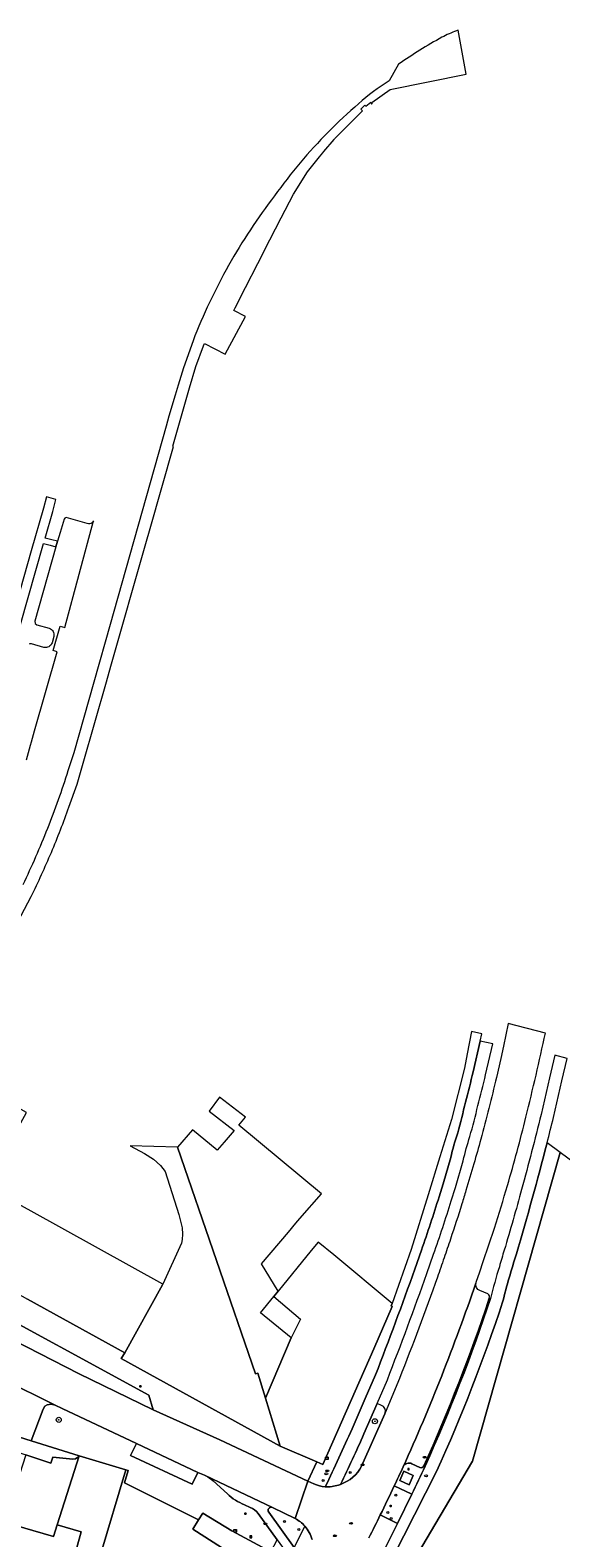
# Model space of a CAD drawing. Header units: metres. Extents: x 187916 to 189411, y 333285 to 334910.
# Tile 161 of 256: x 188522 to 188606, y 334654 to 334891. Entities that reach past the tile are written whole.
import ezdxf
from ezdxf.enums import TextEntityAlignment as Align

# ---------------------------------------------------------------- set-up
doc = ezdxf.new("R2010")
doc.units = ezdxf.units.M
for name, color, linetype, lineweight in [('B-WE-GR-BEPLANTING_CULTUUR_HEESTERS-GV', 253, 'Continuous', 15), ('B-WE-GR-BOOM-S', 253, 'Continuous', 15), ('B-WE-IE-MEUBILAIR-S', 253, 'Continuous', 15), ('B-WE-OG-BEBOUWING-GV', 253, 'Continuous', 15), ('B-WE-OG-TERREIN_ERF-GV', 253, 'Continuous', 15), ('B-WE-VH-GESLOTENVERHARDING-GV', 253, 'Continuous', 15), ('B-WE-VH-GESLOTENVERHARDING_ASFALT-GV', 253, 'Continuous', 15), ('B-WE-VH-OPENVERHARDING_BETONSTRAATSTEEN-GV', 253, 'Continuous', 15), ('B-WE-VH-OPENVERHARDING_STRAATBAKSTEEN-GV', 253, 'Continuous', 15), ('B-WE-VH-OPENVERHARDING_TEGEL-GV', 253, 'Continuous', 15)]:
    doc.layers.add(name, color=color, linetype=linetype, lineweight=lineweight)
doc.styles.add('NLCS-ISO', font='NLCS-ISO.ttf')

# ---------------------------------------------------------------- blocks, each defined once
blk = doc.blocks.new('SIE-MEUBILAIR_BORD_VERKEER-SO')
blk.add_lwpolyline([(-0.5625, -0.5625), (0.5625, -0.5625), (0.5625, 0.5625), (-0.5625, 0.5625)], close=True)
at = {"style": 'NLCS-ISO'}
blk.add_text('vb', height=0.75, dxfattribs=at).set_placement((0, 0), align=Align.MIDDLE_CENTER)
blk = doc.blocks.new('SIE-MEUBILAIR_BORD_INFORMATIE-SO')
h = blk.add_hatch(color=256)
h.dxf.hatch_style = 1
h.paths.add_polyline_path([(0.1, 0.2), (-0.3, 0.2), (-0.3, 0.1), (-0.1, 0.1), (-0.1, -0.6), (0.1, -0.6)])
h = blk.add_hatch(color=256)
h.dxf.hatch_style = 1
edge = h.paths.add_edge_path()
edge.add_arc((0, 0.5), 0.149, 0, 360)
for points in [[(-0.8, -0.8), (0.8, -0.8), (0.8, 0.8), (-0.8, 0.8)], [(0.1, 0.2), (-0.3, 0.2), (-0.3, 0.1), (-0.1, 0.1), (-0.1, -0.6), (0.1, -0.6)]]:
    blk.add_lwpolyline(points, close=True)
blk.add_circle((0, 0.5), 0.149)
blk = doc.blocks.new('SIE-MEUBILAIR_KAST_ELEKTRA-SO')
for points in [[(-1, 1), (1, 1), (1, 0.84), (-1, 0.84)], [(-1, 0.76), (1, 0.76), (1, -1), (-1, -1)]]:
    blk.add_lwpolyline(points, close=True)
at = {"style": 'NLCS-ISO'}
blk.add_text('et', height=0.75, dxfattribs=at).set_placement((0, 0), align=Align.MIDDLE_CENTER)
blk = doc.blocks.new('SIE-MEUBILAIR_PAAL_LICHTMAST-SO')
for points in [[(-0.6, 0), (-1, 0)], [(-0.7, 0.7), (-0.4, 0.4)], [(0, 1), (0, 0.6)], [(0.4, 0.4), (0.7, 0.7)], [(1, 0), (0.6, 0)], [(-0.7, -0.7), (-0.4, -0.4)], [(0, -0.6), (0, -1)], [(0.4, -0.4), (0.7, -0.7)]]:
    blk.add_lwpolyline(points)
blk.add_circle((0, 0), 0.5)
blk = doc.blocks.new('SIE-MEUBILAIR_PAAL_DRUKKNOPPAAL-SO')
blk.add_circle((0, 0), 0.75)
at = {"style": 'NLCS-ISO'}
blk.add_text('dk', height=0.75, dxfattribs=at).set_placement((0, 0.1), align=Align.MIDDLE_CENTER)
blk = doc.blocks.new('SIE-MEUBILAIR_PAAL_VRI-SO')
blk.add_circle((0, 0), 0.75)
at = {"style": 'NLCS-ISO'}
blk.add_text('vri', height=0.75, dxfattribs=at).set_placement((-0.1, 0.1), align=Align.MIDDLE_CENTER)
blk = doc.blocks.new('SIE-MEUBILAIR_PUT_KOLK-SO')
blk.add_ellipse((0, 0), major_axis=(1.25, 0), ratio=0.54)
at = {"style": 'NLCS-ISO'}
blk.add_text('klk', height=0.75, dxfattribs=at).set_placement((0, 0), align=Align.MIDDLE_CENTER)
blk = doc.blocks.new('SIE-MEUBILAIR_PUT_RIOOLPUT-SO')
blk.add_ellipse((0, 0), major_axis=(1.25, 0), ratio=0.54)
at = {"style": 'NLCS-ISO'}
blk.add_text('ri', height=0.75, dxfattribs=at).set_placement((0, 0.1), align=Align.MIDDLE_CENTER)
blk = doc.blocks.new('SIE-MEUBILAIR_PUT_WATERLEIDINGPUT-SO')
blk.add_ellipse((0, 0), major_axis=(1.25, 0), ratio=0.54)
at = {"style": 'NLCS-ISO'}
blk.add_text('wl', height=0.75, dxfattribs=at).set_placement((-0.1, 0), align=Align.MIDDLE_CENTER)
blk = doc.blocks.new('SGR-BOOM_GBKN-SO')
at = {"linetype": 'ByBlock', "lineweight": 18}
h = blk.add_hatch(color=0, dxfattribs=at)
h.dxf.hatch_style = 1
edge = h.paths.add_edge_path()
edge.add_arc((0, 0), 0.25, 0, 360)
at = {"color": 0, "linetype": 'ByBlock', "lineweight": 18}
for radius in [2, 0.25]:
    blk.add_circle((0, 0), radius, dxfattribs=at)
at = {"color": 0, "linetype": 'ByBlock', "lineweight": 18, "style": 'NLCS-ISO'}
blk.add_attdef('SOORT', (2.5, 0), '', height=1.5, dxfattribs=at)
blk = doc.blocks.new('DTM')
at = {"layer": 'B-WE-GR-BEPLANTING_CULTUUR_HEESTERS-GV', "ltscale": 0.2, "flags": 128}
for points in [[(188577.565, 334674.864), (188576.856, 334675.168), (188574.797, 334670.389)], [(188574.437, 334665.332), (188578.062, 334673.549), (188578.123, 334673.696)], [(188577.365, 334657.651), (188580.048, 334656.34), (188582.286, 334660.898), (188579.552, 334662.216)]]:
    blk.add_lwpolyline(points, dxfattribs=at)
for points in [[(188578.123, 334673.696, 0.3973698), (188577.565, 334674.864)], [(188574.797, 334670.389, -0.0067652), (188571.141, 334662.457)], [(188571.141, 334662.457, 0.1848878), (188574.437, 334665.332)], [(188579.552, 334662.216, -0.0025573), (188577.365, 334657.651)]]:
    blk.add_lwpolyline(points, format="xyb", dxfattribs=at)
at = {"layer": 'B-WE-OG-BEBOUWING-GV', "ltscale": 0.2, "flags": 128}
for points in [[(188543.266, 334693.9), (188522.613, 334705.355), (188517.869, 334707.986), (188518.092, 334708.388), (188515.714, 334709.707), (188521.905, 334720.87), (188511.142, 334726.84), (188498.739, 334704.477), (188509.509, 334698.504), (188509.791, 334699.011), (188510.409, 334700.121), (188514.527, 334697.828), (188515.808, 334697.115), (188515.19, 334696.005), (188514.912, 334695.507), (188522.04, 334691.554), (188537.288, 334683.097), (188537.295, 334683.109), (188543.206, 334693.766), (188543.277, 334693.894)], [(188552.158, 334723.232), (188550.543, 334721.032), (188554.437, 334718), (188552.86, 334716.175), (188551.796, 334714.943), (188547.914, 334718.13), (188545.558, 334715.389), (188557.814, 334679.826), (188558.139, 334679.917), (188559.352, 334675.99), (188563.365, 334685.456), (188558.587, 334689.415), (188560.658, 334691.95), (188561.334, 334692.779), (188558.707, 334697.101), (188562.944, 334702.074), (188564.117, 334703.451), (188564.737, 334704.178), (188568.131, 334708.078), (188555.182, 334718.862), (188556.236, 334720.095)], [(188579.209, 334690.831), (188570.08, 334698.472), (188567.635, 334700.51), (188566.542, 334699.169), (188561.334, 334692.779), (188560.658, 334691.95), (188564.839, 334688.404), (188563.365, 334685.456), (188559.352, 334675.99), (188561.679, 334668.46), (188567.392, 334665.99), (188568.353, 334665.575), (188576.326, 334683.718), (188579.227, 334690.389), (188579.091, 334690.493)], [(188518.378, 334656.547), (188526.114, 334654.268), (188526.714, 334656.117), (188530.116, 334666.921), (188529.93, 334666.73), (188529.583, 334666.453), (188529.141, 334666.416), (188525.99, 334666.751), (188525.672, 334665.809), (188521.749, 334667.098)], [(188530.116, 334666.921), (188526.714, 334656.117), (188530.438, 334655.027), (188529.738, 334652.324), (188533.438, 334651.227), (188537.461, 334664.745)], [(188540.474, 334644.184), (188541.957, 334645.978), (188547.233, 334652.329), (188551.19, 334650.276), (188552.446, 334652.556), (188547.94, 334655.411), (188548.87, 334656.914), (188537.273, 334662.68), (188537.811, 334664.641), (188537.461, 334664.745), (188533.438, 334651.227), (188530.647, 334641.846), (188531.135, 334641.693), (188532.977, 334647.573), (188535.929, 334646.081), (188533.461, 334641.196), (188537.772, 334639.017), (188540.241, 334643.902)], [(188551.19, 334650.276), (188558.383, 334646.57), (188561.014, 334651.428), (188560.219, 334651.859), (188554.09, 334655.182), (188549.523, 334657.921), (188548.87, 334656.914), (188547.94, 334655.411), (188552.446, 334652.556)]]:
    blk.add_lwpolyline(points, close=True, dxfattribs=at)
blk.add_lwpolyline([(188636.73, 334691.459), (188605.546, 334714.56), (188591.831, 334666.086), (188575.936, 334639.224), (188607.868, 334607.456)], dxfattribs=at)
at = {"layer": 'B-WE-OG-TERREIN_ERF-GV', "ltscale": 0.2, "flags": 128}
for points in [[(188561.679, 334668.46), (188559.352, 334675.99), (188558.139, 334679.917), (188557.814, 334679.826), (188545.558, 334715.389), (188538.112, 334715.618), (188540.36, 334714.397), (188541.789, 334713.503), (188542.919, 334712.509), (188543.604, 334711.563), (188545.754, 334704.807), (188546.267, 334702.73), (188546.344, 334701.744), (188546.313, 334700.903), (188546.167, 334700.352), (188543.277, 334693.894), (188543.206, 334693.766), (188537.295, 334683.109), (188537.288, 334683.097), (188536.737, 334682.2)], [(188505.868, 334674.689), (188504.996, 334672.661), (188521.749, 334667.098), (188525.672, 334665.809), (188525.99, 334666.751), (188529.141, 334666.416), (188529.583, 334666.453), (188529.93, 334666.73), (188530.116, 334666.921), (188522.593, 334669.285), (188516.895, 334671.075), (188516.621, 334671.165)], [(188516.84, 334651.733), (188524.602, 334649.43), (188523.65, 334646.385), (188515.871, 334648.697), (188515.317, 334646.966), (188523.57, 334638.593), (188525.221, 334643.864), (188526.377, 334643.519), (188529.177, 334652.49), (188529.738, 334652.324), (188530.438, 334655.027), (188526.714, 334656.117), (188526.114, 334654.268), (188518.378, 334656.547)]]:
    blk.add_lwpolyline(points, close=True, dxfattribs=at)
at = {"layer": 'B-WE-VH-GESLOTENVERHARDING-GV', "ltscale": 0.2, "flags": 128}
blk.add_lwpolyline([(188581.065, 334664.506), (188580.43, 334663.052), (188581.891, 334662.403), (188582.527, 334663.856)], close=True, dxfattribs=at)
at = {"layer": 'B-WE-VH-GESLOTENVERHARDING_ASFALT-GV', "ltscale": 0.2, "flags": 128}
for points in [[(188603.258, 334733.315), (188597.427, 334734.823), (188596.68, 334731.282), (188596.255, 334729.303), (188595.575, 334726.359)], [(188592.342, 334694.043), (188592.373, 334694.135), (188592.405, 334694.227), (188592.945, 334695.841), (188593.487, 334697.455), (188594.369, 334700.071), (188595.256, 334702.686)], [(188580.372, 334679.091), (188578.123, 334673.696), (188578.062, 334673.549), (188574.437, 334665.332)], [(188566.929, 334662.547), (188566.006, 334662.981), (188564.012, 334657.089)]]:
    blk.add_lwpolyline(points, dxfattribs=at)
for points in [[(188600.209, 334720.124, 0.0072192), (188603.258, 334733.315)], [(188595.575, 334726.359, -0.0086335), (188593.109, 334716.638)], [(188597.302, 334709.384, 0.0099402), (188600.209, 334720.124)], [(188593.109, 334716.638, -0.0034086), (188592.036, 334712.796)], [(188592.036, 334712.796, -0.003754), (188590.794, 334708.586)], [(188590.794, 334708.586, -0.0020098), (188590.15, 334706.488)], [(188595.256, 334702.686, 0.0063194), (188597.302, 334709.384)], [(188590.15, 334706.488, -0.0050274), (188588.374, 334700.978)], [(188588.374, 334700.978, -0.0016156), (188587.367, 334698.015)], [(188587.367, 334698.015, -0.0019635), (188586.309, 334694.973)], [(188586.309, 334694.973, -0.0096223), (188580.372, 334679.091)], [(188580.965, 334665.236, 0.0232455), (188592.342, 334694.043)], [(188574.437, 334665.332, -0.1848878), (188571.141, 334662.457)], [(188579.552, 334662.216, 0.0019016), (188580.965, 334665.236)], [(188568.735, 334662.088, -0.0879856), (188566.929, 334662.547)], [(188570.815, 334662.348, -0.0990533), (188568.735, 334662.088)], [(188571.141, 334662.457, -0.0156402), (188570.815, 334662.348)], [(188577.365, 334657.651, 0.0025573), (188579.552, 334662.216)], [(188564.012, 334657.089, -0.0896093), (188565.525, 334655.889)], [(188575.55, 334654.049, 0.0082059), (188577.365, 334657.651)], [(188565.525, 334655.889, -0.1111481), (188566.67, 334653.794)]]:
    blk.add_lwpolyline(points, format="xyb", dxfattribs=at)
for points in [[(188541.724, 334674.181), (188530.032, 334679.851), (188515.815, 334687.154), (188502.387, 334694.357), (188501.77, 334694.716), (188498.881, 334689.522), (188504.751, 334686.176), (188505.182, 334685.945), (188509.517, 334683.619), (188518.179, 334678.973), (188526.365, 334674.915), (188527.452, 334674.376), (188539.113, 334668.88), (188548.746, 334664.34), (188549.816, 334663.88), (188549.98, 334663.803), (188560.446, 334658.851), (188564.012, 334657.089), (188566.006, 334662.981), (188552.202, 334669.47)], [(188541.724, 334674.181), (188541.052, 334676.459), (188512.625, 334691.965), (188506.817, 334695.441), (188502.387, 334694.357), (188515.815, 334687.154), (188530.032, 334679.851)]]:
    blk.add_lwpolyline(points, close=True, dxfattribs=at)
at = {"layer": 'B-WE-VH-OPENVERHARDING_BETONSTRAATSTEEN-GV', "ltscale": 0.2, "flags": 128}
for points in [[(188523.141, 334780.781), (188526.709, 334793.173), (188526.062, 334793.372), (188527.137, 334797.212), (188527.882, 334796.99), (188532.386, 334813.734), (188532.292, 334813.579), (188532.193, 334813.447), (188532.009, 334813.322), (188531.808, 334813.278), (188531.585, 334813.274), (188531.392, 334813.3), (188528.103, 334814.252), (188527.993, 334814.236), (188527.874, 334814.17), (188527.793, 334814.018), (188527.184, 334811.901), (188526.72, 334810.527), (188526.479, 334809.668), (188523.2, 334797.977), (188523.237, 334797.642), (188523.483, 334797.412), (188525.434, 334796.879)], [(188524.588, 334793.881), (188522.645, 334794.437)], [(188526.162, 334795.58), (188525.887, 334794.608)]]:
    blk.add_lwpolyline(points, dxfattribs=at)
for points in [[(188525.434, 334796.879, -0.0958538), (188525.791, 334796.685)], [(188525.791, 334796.685, -0.0942723), (188526.053, 334796.373)], [(188526.053, 334796.373, -0.0931668), (188526.183, 334795.987)], [(188526.183, 334795.987, -0.0910477), (188526.162, 334795.58)], [(188522.468, 334794.449, 0.095777), (188522.3, 334794.389)], [(188522.645, 334794.437, 0.1016111), (188522.468, 334794.449)], [(188524.997, 334793.851, -0.0978113), (188524.588, 334793.881)], [(188525.387, 334793.978, -0.0994718), (188524.997, 334793.851)], [(188525.699, 334794.244, -0.0968234), (188525.387, 334793.978)], [(188525.887, 334794.608, -0.0982366), (188525.699, 334794.244)], [(188521.882, 334776.229, 0.0088185), (188523.141, 334780.781)]]:
    blk.add_lwpolyline(points, format="xyb", dxfattribs=at)
blk.add_lwpolyline([(188517.416, 334676.262), (188517.692, 334676.001), (188517.854, 334675.689), (188517.938, 334675.281), (188517.903, 334674.853), (188516.621, 334671.165), (188516.895, 334671.075), (188522.593, 334669.285), (188524.506, 334674.263), (188524.752, 334674.724), (188525.134, 334674.97), (188525.742, 334675.03), (188526.365, 334674.915), (188518.179, 334678.973), (188509.517, 334683.619), (188508.256, 334680.987), (188508.062, 334680.58), (188508.726, 334680.745)], close=True, dxfattribs=at)
at = {"layer": 'B-WE-VH-OPENVERHARDING_STRAATBAKSTEEN-GV', "ltscale": 0.2, "flags": 128}
for points in [[(188591.92, 334727.234), (188593.041, 334732.068), (188593.28, 334733.208), (188591.663, 334733.545), (188591.006, 334730.074), (188590.575, 334727.795), (188588.52, 334719.727), (188586.702, 334713.868), (188584.848, 334707.894), (188582.182, 334699.321), (188579.209, 334690.831), (188579.091, 334690.493), (188579.227, 334690.389), (188576.326, 334683.718), (188568.353, 334665.575), (188567.392, 334665.99), (188566.006, 334662.981), (188566.929, 334662.547)], [(188593.876, 334726.772), (188595.004, 334731.634), (188593.041, 334732.068), (188591.92, 334727.234)], [(188604.519, 334720.084), (188605.851, 334725.819), (188606.665, 334729.305), (188604.753, 334729.847), (188603.915, 334726.263), (188602.588, 334720.546)], [(188605.546, 334714.56), (188603.511, 334716.067)], [(188559.492, 334616.606), (188561.416, 334615.349), (188568.083, 334626.603), (188569.429, 334628.754), (188570.135, 334629.881), (188575.245, 334638.114), (188575.244, 334638.115), (188575.936, 334639.224), (188591.831, 334666.086), (188605.546, 334714.56)], [(188586.575, 334707.586), (188587.205, 334709.66), (188588.427, 334713.769)], [(188588.427, 334713.769), (188587.205, 334709.66), (188586.575, 334707.586)], [(188588.497, 334706.998), (188589.13, 334709.082), (188590.378, 334713.277)], [(188582.774, 334696.228), (188583.815, 334699.248)], [(188583.815, 334699.248), (188582.774, 334696.228)], [(188584.671, 334695.563), (188585.713, 334698.585)], [(188594.22, 334692.366), (188592.962, 334692.893)], [(188594.636, 334691.628), (188594.446, 334691.691)], [(188572.956, 334671.195), (188575.012, 334675.966), (188576.609, 334679.636)], [(188576.609, 334679.636), (188575.012, 334675.966), (188572.956, 334671.195)], [(188574.797, 334670.389), (188576.856, 334675.168), (188578.469, 334678.872)], [(188582.317, 334665.689), (188583.551, 334665.109)], [(188583.551, 334665.109), (188582.317, 334665.689)], [(188560.446, 334658.851), (188549.98, 334663.803)], [(188577.599, 334647.56), (188586.196, 334664.495)], [(188586.196, 334664.495), (188577.599, 334647.56)], [(188551.165, 334663.004), (188553.381, 334660.946)], [(188582.286, 334660.898), (188580.048, 334656.34), (188578.218, 334652.631), (188576.035, 334648.374)], [(188579.552, 334662.216), (188582.286, 334660.898)], [(188556.048, 334659.26), (188556.964, 334658.851)], [(188564.012, 334657.089), (188560.446, 334658.851)], [(188558.186, 334657.888), (188561.173, 334653.764), (188563.115, 334651.083)], [(188559.872, 334658.083), (188563.871, 334652.555), (188565.525, 334655.889)], [(188565.525, 334655.889), (188563.871, 334652.555), (188559.872, 334658.083)], [(188578.218, 334652.631), (188580.048, 334656.34), (188577.365, 334657.651)]]:
    blk.add_lwpolyline(points, dxfattribs=at)
for points in [[(188589.498, 334717.665, 0.0060195), (188591.92, 334727.234)], [(188591.92, 334727.234, -0.0060195), (188589.498, 334717.665)], [(188591.423, 334717.08, 0.0060646), (188593.876, 334726.772)], [(188602.588, 334720.546, -0.0063844), (188599.527, 334708.78)], [(188603.511, 334716.067, 0.0019323), (188604.519, 334720.084)], [(188588.427, 334713.769, -0.0306286), (188589.498, 334717.665)], [(188589.498, 334717.665, 0.0306286), (188588.427, 334713.769)], [(188590.378, 334713.277, -0.0322893), (188591.423, 334717.08)], [(188598.703, 334698.653, 0.0094578), (188603.511, 334716.067)], [(188603.511, 334716.067, -0.0094578), (188598.703, 334698.653)], [(188599.527, 334708.78, -0.0052317), (188596.805, 334699.236)], [(188583.815, 334699.248, 0.0102975), (188586.575, 334707.586)], [(188586.575, 334707.586, -0.0102975), (188583.815, 334699.248)], [(188585.713, 334698.585, 0.0102415), (188588.497, 334706.998)], [(188596.805, 334699.236, 0.0125998), (188596.03, 334696.635)], [(188596.544, 334691.073, -0.0149012), (188598.703, 334698.653)], [(188598.703, 334698.653, 0.0149012), (188596.544, 334691.073)], [(188596.03, 334696.635, 0.0135845), (188594.636, 334691.628)], [(188576.609, 334679.636, 0.0067049), (188582.774, 334696.228)], [(188582.774, 334696.228, -0.0067049), (188576.609, 334679.636)], [(188578.469, 334678.872, 0.0066981), (188584.671, 334695.563)], [(188592.342, 334694.043, -0.0232455), (188580.965, 334665.236)], [(188592.962, 334692.893, -0.3794717), (188592.342, 334694.043)], [(188584.203, 334665.393, 0.026195), (188594.446, 334691.691)], [(188594.446, 334691.691, -0.026195), (188584.203, 334665.393)], [(188584.386, 334665.311, 0.0261304), (188594.636, 334691.628)], [(188594.636, 334691.628, -0.0261304), (188584.386, 334665.311)], [(188594.446, 334691.691, 0.4091528), (188594.22, 334692.366)], [(188586.196, 334664.495, 0.0262), (188596.544, 334691.073)], [(188596.544, 334691.073, -0.0262), (188586.196, 334664.495)], [(188568.735, 334662.088, 0.0075355), (188572.956, 334671.195)], [(188572.956, 334671.195, -0.0075355), (188568.735, 334662.088)], [(188571.141, 334662.457, 0.0067652), (188574.797, 334670.389)], [(188580.965, 334665.236, -0.4291484), (188582.317, 334665.689)], [(188582.317, 334665.689, 0.4291484), (188580.965, 334665.236)], [(188549.98, 334663.803, -0.0665624), (188551.165, 334663.004)], [(188580.965, 334665.236, -0.0019016), (188579.552, 334662.216)], [(188582.286, 334660.898, 0.009976), (188584.386, 334665.311)], [(188584.386, 334665.311, -0.009976), (188582.286, 334660.898)], [(188583.551, 334665.109, 0.4106299), (188584.203, 334665.393)], [(188584.203, 334665.393, -0.4106299), (188583.551, 334665.109)], [(188553.381, 334660.946, 0.0847613), (188556.048, 334659.26)], [(188566.929, 334662.547, 0.0879856), (188568.735, 334662.088)], [(188568.735, 334662.088, 0.0990533), (188570.815, 334662.348)], [(188570.815, 334662.348, 0.0156402), (188571.141, 334662.457)], [(188556.964, 334658.851, -0.1285876), (188558.186, 334657.888)], [(188560.446, 334658.851, 0.7521895), (188559.872, 334658.083)], [(188559.872, 334658.083, -0.7521895), (188560.446, 334658.851)], [(188565.525, 334655.889, 0.0896093), (188564.012, 334657.089)], [(188577.365, 334657.651, -0.0082059), (188575.55, 334654.049)], [(188566.67, 334653.794, 0.1111481), (188565.525, 334655.889)]]:
    blk.add_lwpolyline(points, format="xyb", dxfattribs=at)
blk.add_lwpolyline([(188581.891, 334662.403), (188580.43, 334663.052), (188581.065, 334664.506), (188582.527, 334663.856)], close=True, dxfattribs=at)
at = {"layer": 'B-WE-VH-OPENVERHARDING_TEGEL-GV', "ltscale": 0.2, "flags": 128}
for points in [[(188528.541, 334768.812), (188529.831, 334772.378), (188530.791, 334775.681), (188534.427, 334788.468), (188535.127, 334790.932), (188540.605, 334810.197), (188541.271, 334812.541), (188544.935, 334825.428), (188544.801, 334825.466), (188547.416, 334834.629), (188548.455, 334837.954), (188549.649, 334841.227), (188549.804, 334841.602), (188553.059, 334839.903), (188556.234, 334845.85), (188554.4, 334846.784), (188554.618, 334847.21), (188556.244, 334850.395), (188558.172, 334854.169), (188560.057, 334857.859), (188561.833, 334861.336), (188563.728, 334865.035), (188565.943, 334868.521), (188567.809, 334870.876), (188568.338, 334871.543), (188568.511, 334871.745), (188570.107, 334873.616), (188570.192, 334873.716), (188574.546, 334878.124), (188574.295, 334878.391), (188574.923, 334878.998), (188575.072, 334878.859), (188575.9, 334879.466), (188575.961, 334879.158), (188576.139, 334879.362), (188576.05, 334879.443), (188578.896, 334881.466), (188590.826, 334883.85), (188589.551, 334890.785)], [(188580.214, 334885.429), (188578.744, 334882.814)], [(188547.998, 334842.019), (188546.484, 334837.784), (188545.663, 334835.036), (188545.196, 334833.474), (188544.213, 334830.158), (188543.759, 334828.628), (188534.301, 334795.076), (188533.202, 334791.177), (188529.297, 334777.323), (188528.386, 334774.484)], [(188516.195, 334780.895), (188524.545, 334810.162), (188525.582, 334809.897), (188526.479, 334809.668), (188526.72, 334810.527), (188525.832, 334810.747), (188524.786, 334811.006), (188526.001, 334815.234), (188526.478, 334817.079), (188525.011, 334817.493), (188524.536, 334815.743), (188522.626, 334809.037), (188514.727, 334781.209)], [(188507.108, 334729.124), (188509.993, 334733.31), (188514.898, 334740.943), (188519.481, 334748.774), (188522.605, 334754.743)], [(188512.625, 334691.965), (188541.052, 334676.459), (188541.724, 334674.181), (188552.202, 334669.47), (188566.006, 334662.981), (188567.392, 334665.99), (188561.679, 334668.46), (188536.737, 334682.2), (188537.288, 334683.097), (188522.04, 334691.554)], [(188549.98, 334663.803), (188549.816, 334663.88), (188548.746, 334664.34), (188547.864, 334662.471), (188538.195, 334667.015), (188539.113, 334668.88), (188527.452, 334674.376), (188526.365, 334674.915), (188525.742, 334675.03), (188525.134, 334674.97), (188524.752, 334674.724), (188524.506, 334674.263), (188522.593, 334669.285), (188530.116, 334666.921), (188537.461, 334664.745), (188537.811, 334664.641), (188537.273, 334662.68), (188548.87, 334656.914), (188549.523, 334657.921), (188554.09, 334655.182), (188560.219, 334651.859)], [(188553.381, 334660.946), (188551.165, 334663.004)], [(188556.964, 334658.851), (188556.048, 334659.26)], [(188560.219, 334651.859), (188561.173, 334653.764), (188558.186, 334657.888)]]:
    blk.add_lwpolyline(points, dxfattribs=at)
for points in [[(188589.298, 334890.695, 0.0233516), (188587.028, 334889.668)], [(188589.551, 334890.785, 0.0082653), (188589.298, 334890.695)], [(188587.028, 334889.668, 0.0259686), (188580.214, 334885.429)], [(188578.744, 334882.814, 0.0482696), (188573.968, 334879.224)], [(188573.968, 334879.224, 0.0204665), (188569.185, 334874.772)], [(188569.185, 334874.772, 0.02026), (188564.781, 334869.945)], [(188564.781, 334869.945, 0.0203903), (188560.786, 334864.775)], [(188560.786, 334864.775, 0.0178083), (188556.988, 334859.442)], [(188556.988, 334859.442, 0.0178941), (188553.58, 334853.853)], [(188553.58, 334853.853, 0.0178992), (188550.578, 334848.035)], [(188550.578, 334848.035, 0.0176523), (188547.998, 334842.019)], [(188528.386, 334774.484, -0.0087988), (188526.848, 334769.92)], [(188526.848, 334769.92, -0.0088691), (188525.154, 334765.411)], [(188527.212, 334765.231, 0.0074468), (188528.541, 334768.812)], [(188525.154, 334765.411, -0.0088325), (188523.305, 334760.964)], [(188525.779, 334761.691, 0.0070504), (188527.212, 334765.231)], [(188523.305, 334760.964, -0.0086423), (188521.303, 334756.583)], [(188524.243, 334758.194, 0.0073907), (188525.779, 334761.691)], [(188522.605, 334754.743, 0.007608), (188524.243, 334758.194)], [(188551.165, 334663.004, 0.0665624), (188549.98, 334663.803)], [(188556.048, 334659.26, -0.0847613), (188553.381, 334660.946)], [(188558.186, 334657.888, 0.1285876), (188556.964, 334658.851)]]:
    blk.add_lwpolyline(points, format="xyb", dxfattribs=at)
blk.add_lwpolyline([(188548.746, 334664.34), (188539.113, 334668.88), (188538.195, 334667.015), (188547.864, 334662.471)], close=True, dxfattribs=at)
at = {"layer": 'B-WE-GR-BOOM-S', "xscale": 0.2, "yscale": 0.2, "zscale": 0.2}
for p in [(188526.93, 334672.59), (188576.519, 334672.363)]:
    blk.add_blockref('SGR-BOOM_GBKN-SO', p, dxfattribs=at)
at = {"layer": 'B-WE-IE-MEUBILAIR-S', "xscale": 0.2, "yscale": 0.2, "zscale": 0.2}
for name, p in [('SIE-MEUBILAIR_PAAL_LICHTMAST-SO', (188539.738, 334677.843)), ('SIE-MEUBILAIR_KAST_ELEKTRA-SO', (188568.977, 334666.555)), ('SIE-MEUBILAIR_PUT_KOLK-SO', (188574.581, 334665.541)), ('SIE-MEUBILAIR_PUT_RIOOLPUT-SO', (188584.308, 334666.722)), ('SIE-MEUBILAIR_PAAL_VRI-SO', (188568.409, 334663.072)), ('SIE-MEUBILAIR_PUT_WATERLEIDINGPUT-SO', (188568.896, 334664.11)), ('SIE-MEUBILAIR_PUT_WATERLEIDINGPUT-SO', (188569.041, 334664.567)), ('SIE-MEUBILAIR_PAAL_VRI-SO', (188572.658, 334664.34)), ('SIE-MEUBILAIR_BORD_VERKEER-SO', (188581.787, 334664.835)), ('SIE-MEUBILAIR_PUT_WATERLEIDINGPUT-SO', (188584.538, 334663.797)), ('SIE-MEUBILAIR_PAAL_VRI-SO', (188579.809, 334660.772)), ('SIE-MEUBILAIR_PAAL_LICHTMAST-SO', (188578.985, 334659.071)), ('SIE-MEUBILAIR_PAAL_LICHTMAST-SO', (188556.203, 334657.856)), ('SIE-MEUBILAIR_PUT_KOLK-SO', (188559.326, 334656.268)), ('SIE-MEUBILAIR_PAAL_VRI-SO', (188562.352, 334656.628)), ('SIE-MEUBILAIR_PUT_RIOOLPUT-SO', (188572.772, 334656.332)), ('SIE-MEUBILAIR_PAAL_VRI-SO', (188578.526, 334658.055)), ('SIE-MEUBILAIR_PAAL_DRUKKNOPPAAL-SO', (188579.068, 334657.107)), ('SIE-MEUBILAIR_KAST_ELEKTRA-SO', (188554.602, 334655.166)), ('SIE-MEUBILAIR_BORD_INFORMATIE-SO', (188557.07, 334654.243)), ('SIE-MEUBILAIR_PAAL_VRI-SO', (188564.583, 334655.359)), ('SIE-MEUBILAIR_PUT_RIOOLPUT-SO', (188570.245, 334654.387))]:
    blk.add_blockref(name, p, dxfattribs=at)

msp = doc.modelspace()

# ---------------------------------------------------------------- block references
msp.add_blockref('DTM', (0, 0))

doc.saveas('drawing.dxf')
